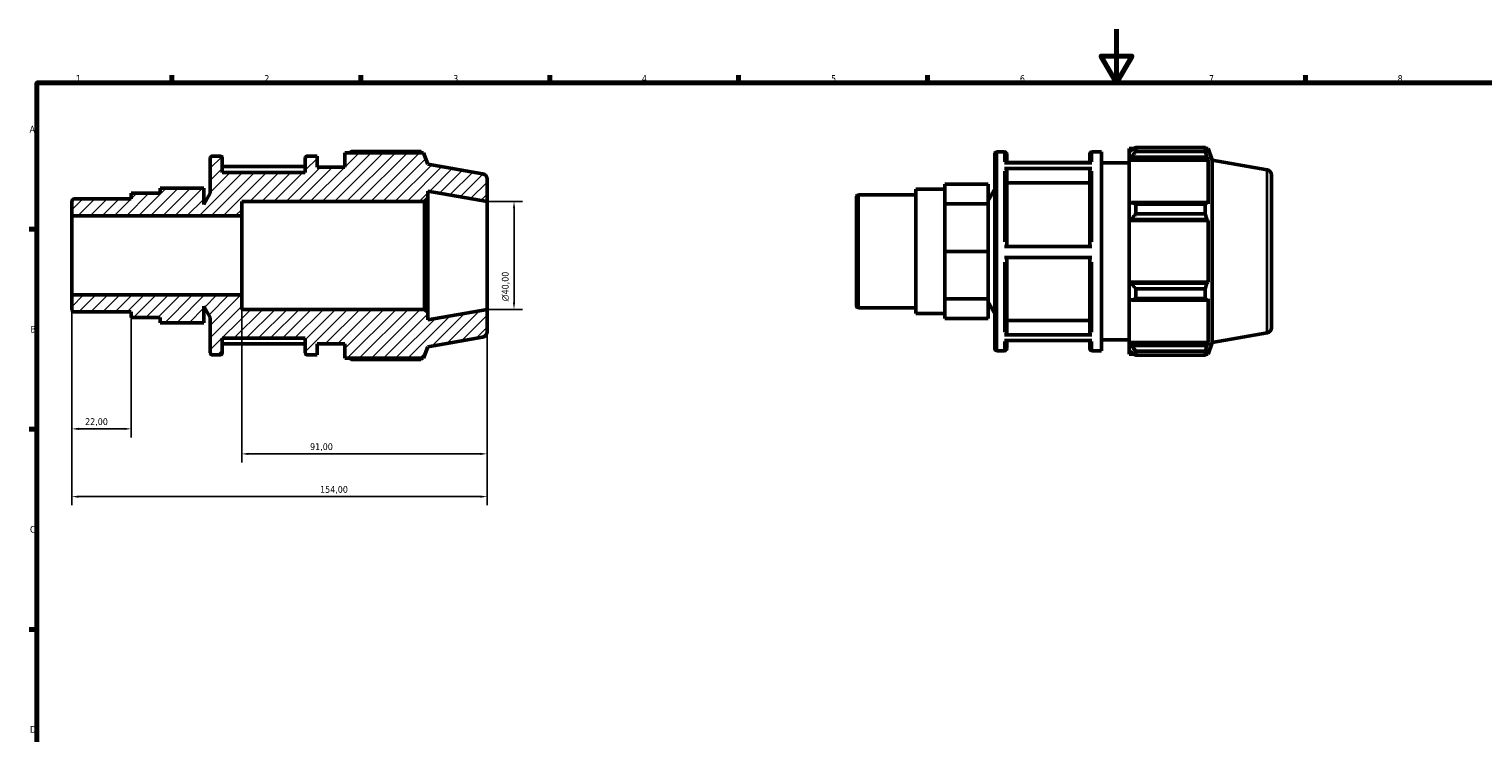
# Model space of a CAD drawing. Header units: millimetres. Extents: x 0 to 931, y 0 to 645.
# Tile 3 of 5: x 17 to 556, y 333 to 594. Entities that reach past the tile are written whole.
import ezdxf

# ---------------------------------------------------------------- set-up
doc = ezdxf.new("R2010")
doc.units = ezdxf.units.MM
for name, color, linetype, lineweight in [('Border (ISO)', 7, 'Continuous', 70), ('Dimension (ISO)', 7, 'Continuous', 25), ('Hatch (ISO)', 7, 'Continuous', 18), ('Visible (ISO)', 7, 'Continuous', 50), ('Visible Narrow (ISO)', 7, 'Continuous', 35)]:
    doc.layers.add(name, color=color, linetype=linetype, lineweight=lineweight)
doc.styles.add('Note Text (ISO)', font='tahoma.ttf')
doc.dimstyles.new('Default (ISO)', dxfattribs={"dimtxt": 2.5, "dimasz": 2.5, "dimexe": 3.175, "dimexo": 0, "dimgap": 0.762, "dimtad": 1, "dimrnd": 1e-08, "dimzin": 0, "dimtxsty": 'Note Text (ISO)', "dimcen": 0.09, "dimdle": 10, "dimclrd": 256, "dimclre": 256, "dimclrt": 232, "dimazin": 0, "dimtfac": 1.40208, "dimtmove": 0, "dimatfit": 3, "dimfxl": 1, "dimtolj": 1, "dimtzin": 0, "dimlwd": -1, "dimlwe": -1, "dimarcsym": 0})

# ---------------------------------------------------------------- blocks, each defined once
blk = doc.blocks.new('Borders Default Border')
at = {"layer": 'Border (ISO)'}
for p, q in [((70.08, 574), (70.08, 576.9)), ((140.17, 574), (140.17, 576.9)), ((210.25, 574), (210.25, 576.9)), ((280.33, 574), (280.33, 576.9)), ((350.42, 574), (350.42, 576.9)), ((490.58, 574), (490.58, 576.9)), ((20, 519.75), (17.1, 519.75)), ((20, 445.5), (17.1, 445.5)), ((20, 371.25), (17.1, 371.25))]:
    blk.add_line(p, q, dxfattribs=at)
at = {"layer": 'Border (ISO)', "flags": 128}
for points in [[(420.5, 594), (420.5, 574), (414.73, 584), (426.27, 584), (420.5, 574)], [(20, 20), (20, 574), (821, 574), (821, 20), (20, 20)]]:
    blk.add_lwpolyline(points, dxfattribs=at)
at = {"layer": 'Border (ISO)', "color": 232, "true_color": 0xca0064, "char_height": 2.5, "attachment_point": 7, "style": 'Note Text (ISO)'}
for s, insert in [('1', (34.48, 574.4)), ('2', (104.37, 574.4)), ('3', (174.43, 574.35)), ('4', (244.42, 574.4)), ('5', (314.64, 574.35)), ('6', (384.66, 574.35)), ('7', (454.77, 574.4)), ('8', (524.81, 574.34)), ('A', (17.29, 555.62)), ('B', (17.59, 481.37)), ('C', (17.43, 407.08)), ('D', (17.43, 332.88))]:
    blk.add_mtext(s, dxfattribs=dict(at, insert=insert))
blk = doc.blocks.new('*D7')
at = {"layer": 'Defpoints', "color": 0, "transparency": 16777216}
for p in [(187, 530), (187, 490), (197, 490)]:
    blk.add_point(p, dxfattribs=at)
at = {"layer": 'Dimension (ISO)', "transparency": 16777216}
for p, q in [((187, 530), (200.18, 530)), ((197, 527.5), (197, 492.5)), ((187, 490), (200.18, 490))]:
    blk.add_line(p, q, dxfattribs=at)
for points in [[(196.58, 527.5), (197.42, 527.5), (197, 530)], [(196.58, 492.5), (197.42, 492.5), (197, 490)]]:
    blk.add_solid(points, dxfattribs=at)
at = {"layer": 'Dimension (ISO)', "color": 232, "true_color": 0xca0064, "transparency": 16777216, "insert": (192.48, 492.94), "char_height": 2.5, "attachment_point": 1, "rotation": 90, "style": 'Note Text (ISO)'}
blk.add_mtext('\\A1;\\fAIGDT|b0|i0;\\H2.5000;\\ln\\fTahoma|b0|i0;\\H2.5000;40,00', dxfattribs=at)
blk = doc.blocks.new('*D8')
at = {"layer": 'Defpoints', "color": 0, "transparency": 16777216}
for p in [(96, 495.33), (187, 490), (96, 436.37)]:
    blk.add_point(p, dxfattribs=at)
at = {"layer": 'Dimension (ISO)', "transparency": 16777216}
for p, q in [((96, 495.33), (96, 433.19)), ((187, 490), (187, 433.19)), ((184.5, 436.37), (98.5, 436.37))]:
    blk.add_line(p, q, dxfattribs=at)
for points in [[(98.5, 436.78), (98.5, 435.95), (96, 436.37)], [(184.5, 436.78), (184.5, 435.95), (187, 436.37)]]:
    blk.add_solid(points, dxfattribs=at)
at = {"layer": 'Dimension (ISO)', "color": 232, "true_color": 0xca0064, "transparency": 16777216, "insert": (121.35, 440.3), "char_height": 2.5, "attachment_point": 1, "style": 'Note Text (ISO)'}
blk.add_mtext('\\A1;91,00', dxfattribs=at)
blk = doc.blocks.new('*D9')
at = {"layer": 'Defpoints', "color": 0, "transparency": 16777216}
for p in [(33, 495.33), (55, 486.95), (33, 445.65)]:
    blk.add_point(p, dxfattribs=at)
at = {"layer": 'Dimension (ISO)', "transparency": 16777216}
for p, q in [((33, 495.33), (33, 442.47)), ((55, 486.95), (55, 442.47)), ((52.5, 445.65), (35.5, 445.65))]:
    blk.add_line(p, q, dxfattribs=at)
for points in [[(35.5, 446.07), (35.5, 445.23), (33, 445.65)], [(52.5, 446.07), (52.5, 445.23), (55, 445.65)]]:
    blk.add_solid(points, dxfattribs=at)
at = {"layer": 'Dimension (ISO)', "color": 232, "true_color": 0xca0064, "transparency": 16777216, "insert": (37.89, 449.59), "char_height": 2.5, "attachment_point": 1, "style": 'Note Text (ISO)'}
blk.add_mtext('\\A1;22,00', dxfattribs=at)
blk = doc.blocks.new('*D10')
at = {"layer": 'Defpoints', "color": 0, "transparency": 16777216}
for p in [(33, 495.33), (187, 490), (187, 420.5)]:
    blk.add_point(p, dxfattribs=at)
at = {"layer": 'Dimension (ISO)', "transparency": 16777216}
for p, q in [((33, 495.33), (33, 417.32)), ((187, 490), (187, 417.32)), ((35.5, 420.5), (184.5, 420.5))]:
    blk.add_line(p, q, dxfattribs=at)
for points in [[(35.5, 420.92), (35.5, 420.08), (33, 420.5)], [(184.5, 420.92), (184.5, 420.08), (187, 420.5)]]:
    blk.add_solid(points, dxfattribs=at)
at = {"layer": 'Dimension (ISO)', "color": 232, "true_color": 0xca0064, "transparency": 16777216, "insert": (125.05, 424.43), "char_height": 2.5, "attachment_point": 1, "style": 'Note Text (ISO)'}
blk.add_mtext('\\A1;154,00', dxfattribs=at)

msp = doc.modelspace()

# ---------------------------------------------------------------- hatches: boundary and pattern name
at = {"layer": 'Hatch (ISO)'}
h = msp.add_hatch(dxfattribs=at)
h.set_pattern_fill('ANSI31', color=256, scale=25.4, style=0)
h.set_pattern_definition([(45, (0, 0), (-2.245064, 2.245064), [])])
edge = h.paths.add_edge_path()
edge.add_ellipse((185, 481.678), major_axis=(0.347, -1.97), ratio=1, start_angle=0, end_angle=80)
edge.add_line((187, 481.678), (187, 490))
edge.add_line((187, 490), (165, 486.121))
edge.add_line((165, 486.121), (165, 488.8))
edge.add_line((165, 488.8), (163.8, 490))
edge.add_line((163.8, 490), (96, 490))
edge.add_line((96, 490), (96, 495.331))
edge.add_line((96, 495.331), (33, 495.331))
edge.add_line((33, 495.331), (33, 489.845))
edge.add_ellipse((33.8, 489.845), major_axis=(-0.8, 0), ratio=1, start_angle=0, end_angle=90)
edge.add_line((33.8, 489.045), (55, 489.045))
edge.add_line((55, 489.045), (55, 486.949))
edge.add_line((55, 486.949), (65.765, 486.949))
edge.add_line((65.765, 486.949), (65.765, 485.05))
edge.add_line((65.765, 485.05), (81.914, 485.05))
edge.add_line((81.914, 485.05), (81.914, 491.14))
edge.add_line((81.914, 491.14), (84.333, 486.949))
edge.add_line((84.333, 486.949), (84.333, 473.9))
edge.add_ellipse((85.133, 473.9), major_axis=(-0.8, 0), ratio=1, start_angle=0, end_angle=90)
edge.add_line((85.133, 473.1), (87.933, 473.1))
edge.add_ellipse((87.933, 473.9), major_axis=(0, -0.8), ratio=1, start_angle=0, end_angle=90)
edge.add_line((88.733, 473.9), (88.733, 479.25))
edge.add_line((88.733, 479.25), (119.533, 479.25))
edge.add_line((119.533, 479.25), (119.533, 473.9))
edge.add_ellipse((120.333, 473.9), major_axis=(-0.8, 0), ratio=1, start_angle=0, end_angle=90)
edge.add_line((120.333, 473.1), (123.933, 473.1))
edge.add_line((123.933, 473.1), (123.933, 477.2))
edge.add_line((123.933, 477.2), (134.2, 477.2))
edge.add_line((134.2, 477.2), (134.2, 471.87))
edge.add_line((134.2, 471.87), (163.453, 471.87))
edge.add_line((163.453, 471.87), (165, 476.121))
edge.add_line((165, 476.121), (185.347, 479.709))
edge = h.paths.add_edge_path()
edge.add_ellipse((185, 538.322), major_axis=(2, 0), ratio=1, start_angle=0, end_angle=80)
edge.add_line((185.347, 540.291), (165, 543.879))
edge.add_line((165, 543.879), (163.453, 548.13))
edge.add_line((163.453, 548.13), (134.2, 548.13))
edge.add_line((134.2, 548.13), (134.2, 542.8))
edge.add_line((134.2, 542.8), (123.933, 542.8))
edge.add_line((123.933, 542.8), (123.933, 546.9))
edge.add_line((123.933, 546.9), (120.333, 546.9))
edge.add_ellipse((120.333, 546.1), major_axis=(0, 0.8), ratio=1, start_angle=0, end_angle=90)
edge.add_line((119.533, 546.1), (119.533, 540.75))
edge.add_line((119.533, 540.75), (88.733, 540.75))
edge.add_line((88.733, 540.75), (88.733, 546.1))
edge.add_ellipse((87.933, 546.1), major_axis=(0.8, 0), ratio=1, start_angle=0, end_angle=90)
edge.add_line((87.933, 546.9), (85.133, 546.9))
edge.add_ellipse((85.133, 546.1), major_axis=(0, 0.8), ratio=1, start_angle=0, end_angle=90)
edge.add_line((84.333, 546.1), (84.333, 533.051))
edge.add_line((84.333, 533.051), (81.914, 528.859))
edge.add_line((81.914, 528.859), (81.914, 534.95))
edge.add_line((81.914, 534.95), (65.765, 534.95))
edge.add_line((65.765, 534.95), (65.765, 533.05))
edge.add_line((65.765, 533.051), (55, 533.051))
edge.add_line((55, 533.051), (55, 530.955))
edge.add_line((55, 530.955), (33.8, 530.955))
edge.add_ellipse((33.8, 530.155), major_axis=(0, 0.8), ratio=1, start_angle=0, end_angle=90)
edge.add_line((33, 530.155), (33, 524.668))
edge.add_line((33, 524.668), (96, 524.668))
edge.add_line((96, 524.668), (96, 530))
edge.add_line((96, 530), (163.8, 530))
edge.add_line((163.8, 530), (165, 531.2))
edge.add_line((165, 531.2), (165, 533.879))
edge.add_line((165, 533.879), (187, 530))
edge.add_line((187, 530), (187, 538.322))

# ---------------------------------------------------------------- linework, layer by layer
at = {"layer": 'Visible (ISO)'}
for p, q in [((84.333, 546.1), (84.333, 533.051)), ((87.933, 546.9), (85.133, 546.9)), ((88.733, 540.75), (88.733, 546.1)), ((119.533, 546.1), (119.533, 540.75)), ((123.933, 546.9), (120.333, 546.9)), ((123.933, 542.8), (123.933, 546.9)), ((163.453, 548.13), (134.2, 548.13)), ((134.2, 548.13), (134.2, 542.8)), ((162.408, 548.578), (136.66, 548.578)), ((165, 543.879), (163.453, 548.13)), ((375.365, 475.42), (375.365, 547.62)), ((376.165, 548.42), (378.965, 548.42)), ((379.765, 547.62), (379.765, 544.364)), ((410.565, 544.364), (410.565, 547.62)), ((411.365, 548.42), (414.965, 548.42)), ((414.965, 474.62), (414.965, 548.42)), ((425.231, 549.65), (425.231, 548.276)), ((425.231, 549.65), (426.977, 549.65)), ((426.051, 549.058), (425.231, 548.276)), ((425.231, 545.705), (425.231, 548.276)), ((425.231, 545.705), (426.051, 546.433)), ((425.231, 545.342), (425.231, 545.705)), ((425.231, 545.342), (425.231, 529.316)), ((425.231, 545.342), (454.484, 545.342)), ((426.051, 546.433), (454.036, 546.433)), ((427.691, 550.098), (427.691, 548.615)), ((427.691, 550.098), (453.439, 550.098)), ((453.439, 548.615), (427.691, 548.615)), ((453.439, 548.615), (453.439, 550.098)), ((453.7, 549.65), (454.484, 549.65)), ((454.484, 547.885), (454.036, 549.058)), ((454.036, 546.433), (454.484, 545.342)), ((456.031, 545.399), (454.484, 549.65)), ((454.484, 547.885), (454.484, 549.65)), ((454.484, 529.126), (454.484, 545.342)), ((456.031, 477.641), (456.031, 545.399)), ((476.379, 541.811), (456.031, 545.399)), ((119.533, 543.019), (88.733, 543.019)), ((119.533, 540.75), (88.733, 540.75)), ((134.2, 542.8), (123.933, 542.8)), ((185.347, 540.291), (165, 543.879)), ((378.965, 544.364), (411.365, 544.364)), ((411.365, 542.295), (378.965, 542.295)), ((410.565, 544.539), (379.765, 544.539)), ((379.765, 541.601), (379.765, 513.377)), ((410.565, 513.377), (410.565, 541.601)), ((414.965, 544.32), (425.231, 544.32)), ((478.031, 539.842), (478.031, 483.198)), ((81.914, 534.95), (65.765, 534.95)), ((65.765, 534.95), (65.765, 533.051)), ((81.914, 528.859), (81.914, 534.95)), ((187, 530), (187, 538.322)), ((346.031, 488.469), (346.031, 534.57)), ((346.031, 534.57), (356.797, 534.57)), ((356.797, 532.816), (356.797, 536.469)), ((372.945, 536.469), (356.797, 536.469)), ((372.945, 529.162), (372.945, 536.469)), ((372.945, 530.379), (375.365, 534.57)), ((410.565, 536.958), (379.765, 536.958)), ((33, 530.155), (33, 524.668)), ((55, 530.955), (33.8, 530.955)), ((65.765, 533.051), (55, 533.051)), ((55, 533.051), (55, 530.955)), ((84.333, 533.051), (81.914, 528.859)), ((96, 524.668), (96, 530)), ((96, 530), (163.8, 530)), ((163.8, 530), (165, 531.2)), ((163.8, 530), (163.8, 490)), ((165, 531.2), (165, 533.879)), ((165, 533.879), (187, 530)), ((165, 488.8), (165, 531.2)), ((187, 490), (187, 530)), ((324.031, 491.365), (324.031, 531.675)), ((324.831, 532.475), (346.031, 532.475)), ((356.797, 529.162), (356.797, 532.816)), ((356.797, 520.341), (356.797, 529.162)), ((372.945, 529.162), (356.797, 529.162)), ((372.945, 511.52), (372.945, 529.162)), ((426.051, 529.694), (425.231, 529.316)), ((425.231, 523.109), (425.231, 529.316)), ((454.036, 529.694), (426.051, 529.694)), ((427.691, 528.982), (427.691, 525.403)), ((427.691, 528.982), (453.439, 528.982)), ((453.439, 525.403), (453.439, 528.982)), ((454.484, 529.126), (454.036, 529.694)), ((33, 524.668), (96, 524.668)), ((33, 495.331), (33, 524.668)), ((96, 495.331), (96, 524.668)), ((425.231, 523.109), (426.051, 523.356)), ((426.051, 523.356), (454.036, 523.356)), ((453.439, 525.403), (427.691, 525.403)), ((454.036, 523.356), (454.484, 522.986)), ((356.797, 511.52), (356.797, 520.341)), ((425.231, 522.986), (425.231, 523.109)), ((425.231, 522.986), (425.231, 500.054)), ((425.231, 522.986), (454.484, 522.986)), ((454.484, 500.054), (454.484, 522.986)), ((378.965, 513.377), (411.365, 513.377)), ((372.945, 511.52), (356.797, 511.52)), ((356.797, 502.699), (356.797, 511.52)), ((372.945, 493.878), (372.945, 511.52)), ((411.365, 509.277), (378.965, 509.277)), ((379.765, 509.277), (379.765, 481.226)), ((410.565, 481.226), (410.565, 509.277)), ((356.797, 493.878), (356.797, 502.699)), ((425.231, 499.931), (425.231, 500.054)), ((425.231, 500.054), (454.484, 500.054)), ((425.231, 493.724), (425.231, 499.931)), ((426.051, 499.684), (425.231, 499.931)), ((454.036, 499.684), (426.051, 499.684)), ((427.691, 497.637), (427.691, 494.058)), ((427.691, 497.637), (453.439, 497.637)), ((453.439, 494.058), (453.439, 497.637)), ((454.484, 500.054), (454.036, 499.684)), ((96, 495.331), (33, 495.331)), ((33, 495.331), (33, 489.845)), ((81.914, 485.05), (81.914, 491.14)), ((81.914, 491.14), (84.333, 486.949)), ((96, 490), (96, 495.331)), ((372.945, 493.878), (356.797, 493.878)), ((356.797, 490.224), (356.797, 493.878)), ((372.945, 486.57), (372.945, 493.878)), ((372.945, 492.66), (375.365, 488.469)), ((425.231, 493.724), (426.051, 493.345)), ((425.231, 493.724), (425.231, 477.698)), ((426.051, 493.345), (454.036, 493.345)), ((453.439, 494.058), (427.691, 494.058)), ((454.036, 493.345), (454.484, 493.913)), ((454.484, 477.698), (454.484, 493.913)), ((33.8, 489.045), (55, 489.045)), ((55, 489.045), (55, 486.949)), ((55, 486.949), (65.765, 486.949)), ((65.765, 486.949), (65.765, 485.05)), ((84.333, 486.949), (84.333, 473.9)), ((163.8, 490), (96, 490)), ((165, 488.8), (163.8, 490)), ((187, 490), (165, 486.121)), ((165, 486.121), (165, 488.8)), ((187, 481.678), (187, 490)), ((324.831, 490.565), (346.031, 490.565)), ((346.031, 488.469), (356.797, 488.469)), ((356.797, 486.57), (356.797, 490.224)), ((372.945, 486.57), (356.797, 486.57)), ((379.765, 485.867), (410.565, 485.867)), ((81.914, 485.05), (65.765, 485.05)), ((378.965, 480.532), (411.365, 480.532)), ((476.379, 481.228), (456.031, 477.641)), ((88.733, 473.9), (88.733, 479.25)), ((88.733, 479.25), (119.533, 479.25)), ((88.733, 477.156), (119.533, 477.156)), ((119.533, 479.25), (119.533, 473.9)), ((123.933, 473.1), (123.933, 477.2)), ((123.933, 477.2), (134.2, 477.2)), ((134.2, 477.2), (134.2, 471.87)), ((163.453, 471.87), (165, 476.121)), ((165, 476.121), (185.347, 479.709)), ((411.365, 478.501), (378.965, 478.501)), ((379.765, 478.501), (379.765, 475.42)), ((410.565, 475.42), (410.565, 478.501)), ((414.965, 478.72), (425.231, 478.72)), ((425.231, 477.334), (425.231, 477.698)), ((425.231, 477.698), (454.484, 477.698)), ((425.231, 474.764), (425.231, 477.334)), ((426.051, 476.607), (425.231, 477.334)), ((425.231, 474.764), (426.051, 473.981)), ((425.231, 474.764), (425.231, 473.39)), ((454.036, 476.607), (426.051, 476.607)), ((454.484, 477.698), (454.036, 476.607)), ((454.036, 473.981), (454.484, 475.155)), ((456.031, 477.641), (454.484, 473.39)), ((454.484, 473.39), (454.484, 475.155)), ((85.133, 473.1), (87.933, 473.1)), ((120.333, 473.1), (123.933, 473.1)), ((134.2, 471.87), (163.453, 471.87)), ((136.66, 471.422), (162.408, 471.422)), ((376.165, 474.62), (378.965, 474.62)), ((411.365, 474.62), (414.965, 474.62)), ((425.231, 473.39), (426.977, 473.39)), ((427.691, 474.424), (427.691, 472.942)), ((427.691, 474.424), (453.439, 474.424)), ((453.439, 472.942), (427.691, 472.942)), ((453.439, 472.942), (453.439, 474.424)), ((453.7, 473.39), (454.484, 473.39))]:
    msp.add_line(p, q, dxfattribs=at)
for centre, radius, start, end in [((85.133, 546.1), 0.8, 90, 180), ((87.933, 546.1), 0.8, 0, 90), ((120.333, 546.1), 0.8, 90, 180), ((376.165, 547.62), 0.8, 90, 180), ((378.965, 547.62), 0.8, 0, 90), ((411.365, 547.62), 0.8, 90, 180), ((185, 538.322), 2, 0, 80), ((476.031, 539.842), 2, 0, 80), ((33.8, 530.155), 0.8, 90, 180), ((324.831, 531.675), 0.8, 90, 180), ((324.831, 491.365), 0.8, 180, 270), ((33.8, 489.845), 0.8, 180, 270), ((185, 481.678), 2, 280, 0), ((476.031, 483.198), 2, 280, 0), ((376.165, 475.42), 0.8, 180, 270), ((378.965, 475.42), 0.8, 270, 0), ((411.365, 475.42), 0.8, 180, 270), ((85.133, 473.9), 0.8, 180, 270), ((87.933, 473.9), 0.8, 270, 0), ((120.333, 473.9), 0.8, 180, 270)]:
    msp.add_arc(centre, radius, start, end, dxfattribs=at)
for points, weights in [([(135.945, 548.13), (136.297, 548.352), (136.66, 548.578)], [1.00977098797, 1.01147391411, 1.01302960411]), ([(162.668, 548.13), (162.54, 548.352), (162.408, 548.578)], [1.00164107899, 1.00089434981, 1]), ([(427.691, 550.098), (426.838, 549.567), (426.051, 549.058)], [1.01302960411, 1.00938543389, 1.00493334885]), ([(426.051, 546.433), (426.838, 547.502), (427.691, 548.615)], [1.00493334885, 1.00938543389, 1.01302960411]), ([(453.439, 550.098), (453.75, 549.567), (454.036, 549.058)], [1, 1.00210186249, 1.00338838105]), ([(454.036, 546.433), (453.75, 547.502), (453.439, 548.615)], [1.00338838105, 1.00210186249, 1]), ([(427.691, 528.982), (426.838, 529.345), (426.051, 529.694)], [1.01302960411, 1.00938543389, 1.00493334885]), ([(453.439, 528.982), (453.75, 529.345), (454.036, 529.694)], [1, 1.00210186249, 1.00338838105]), ([(426.051, 523.356), (426.838, 524.358), (427.691, 525.403)], [1.00493334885, 1.00938543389, 1.01302960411]), ([(454.036, 523.356), (453.75, 524.358), (453.439, 525.403)], [1.00338838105, 1.00210186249, 1]), ([(427.691, 497.637), (426.838, 498.681), (426.051, 499.684)], [1.01302960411, 1.00938543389, 1.00493334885]), ([(453.439, 497.637), (453.75, 498.681), (454.036, 499.684)], [1, 1.00210186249, 1.00338838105]), ([(426.051, 493.345), (426.838, 493.694), (427.691, 494.058)], [1.00493334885, 1.00938543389, 1.01302960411]), ([(454.036, 493.345), (453.75, 493.694), (453.439, 494.058)], [1.00338838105, 1.00210186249, 1]), ([(427.691, 474.424), (426.838, 475.538), (426.051, 476.607)], [1.01302960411, 1.00938543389, 1.00493334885]), ([(453.439, 474.424), (453.75, 475.538), (454.036, 476.607)], [1, 1.00210186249, 1.00338838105]), ([(136.66, 471.422), (136.297, 471.648), (135.945, 471.87)], [1.01302960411, 1.01147391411, 1.00977098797]), ([(162.408, 471.422), (162.54, 471.648), (162.668, 471.87)], [1, 1.00089434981, 1.00164107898]), ([(426.051, 473.981), (426.838, 473.472), (427.691, 472.942)], [1.00493334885, 1.00938543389, 1.01302960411]), ([(454.036, 473.981), (453.75, 473.472), (453.439, 472.942)], [1.00338838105, 1.00210186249, 1])]:
    msp.add_rational_spline(points, weights, degree=2, dxfattribs=at)
for points, knots in [([(378.965, 542.295), (379.063, 542.295), (379.179, 542.275), (379.362, 542.21), (379.46, 542.153), (379.6, 542.032), (379.666, 541.946), (379.741, 541.788), (379.765, 541.687), (379.765, 541.601)], [0, 0, 0, 0, 0.02960151, 0.02960151, 0.05923103, 0.05923103, 0.08889527, 0.08889527, 0.1185896, 0.1185896, 0.1185896, 0.1185896]), ([(410.565, 541.601), (410.565, 541.687), (410.588, 541.788), (410.663, 541.946), (410.729, 542.032), (410.869, 542.153), (410.967, 542.21), (411.15, 542.275), (411.266, 542.295), (411.365, 542.295)], [0.35577745, 0.35577745, 0.35577745, 0.35577745, 0.38547178, 0.38547178, 0.41513602, 0.41513602, 0.44476554, 0.44476554, 0.47436705, 0.47436705, 0.47436705, 0.47436705]), ([(379.765, 481.226), (379.765, 481.14), (379.741, 481.04), (379.666, 480.881), (379.6, 480.796), (379.46, 480.675), (379.362, 480.618), (379.179, 480.552), (379.063, 480.532), (378.965, 480.532)], [0.35566821, 0.35566821, 0.35566821, 0.35566821, 0.38533885, 0.38533885, 0.41498891, 0.41498891, 0.4446152, 0.4446152, 0.4742223, 0.4742223, 0.4742223, 0.4742223]), ([(411.365, 480.532), (411.266, 480.532), (411.15, 480.552), (410.967, 480.618), (410.869, 480.675), (410.729, 480.796), (410.663, 480.881), (410.588, 481.04), (410.565, 481.14), (410.565, 481.226)], [0, 0, 0, 0, 0.0296071, 0.0296071, 0.05923339, 0.05923339, 0.08888344, 0.08888344, 0.11855409, 0.11855409, 0.11855409, 0.11855409])]:
    msp.add_open_spline(points, degree=3, knots=knots, dxfattribs=at)
at = {"layer": 'Visible Narrow (ISO)'}
for p, q in [((376.165, 547.965), (376.165, 475.074)), ((378.965, 544.753), (378.965, 548.409)), ((411.365, 548.409), (411.365, 544.753)), ((378.965, 515.099), (378.965, 541.309)), ((411.365, 541.309), (411.365, 515.099)), ((476.379, 481.601), (476.379, 541.438)), ((324.831, 532.217), (324.831, 490.823)), ((378.965, 481.504), (378.965, 507.556)), ((411.365, 507.556), (411.365, 481.504)), ((378.965, 474.63), (378.965, 478.129)), ((411.365, 478.129), (411.365, 474.63))]:
    msp.add_line(p, q, dxfattribs=at)

# ---------------------------------------------------------------- block references
msp.add_blockref('Borders Default Border', (0, 0))

# ---------------------------------------------------------------- dimensions: what is measured, and where the dimension line sits
at = {"layer": 'Dimension (ISO)'}
dim = msp.add_linear_dim(base=(197, 490), p1=(187, 530), p2=(187, 490), angle=90, text='\\fAIGDT|b0|i0;\\H2.5000;\\ln\\fTahoma|b0|i0;\\H2.5000;<>', dimstyle='Default (ISO)', override={"dimdec": 2, "dimtp": 0, "dimtm": 0, "dimtdec": 2, "dimtofl": 0, "dimatfit": 1}, dxfattribs=at)
dim.commit()
dim.dimension.update_dxf_attribs({"geometry": '*D7', "text_midpoint": (197, 498.5), "dimtype": 160})
for base, p1, p2, picture, middle in [((33, 445.65), (55, 486.949), (33, 495.331), '*D9', (42, 445.65)), ((187, 420.5), (33, 495.331), (187, 490), '*D10', (130, 420.5)), ((96, 436.366), (187, 490), (96, 495.331), '*D8', (125.5, 436.366))]:
    dim = msp.add_linear_dim(base=base, p1=p1, p2=p2, angle=180, dimstyle='Default (ISO)', override={"dimdec": 2, "dimtp": 0, "dimtm": 0, "dimtdec": 2, "dimtofl": 0, "dimatfit": 1}, dxfattribs=at)
    dim.commit()
    dim.dimension.update_dxf_attribs({"geometry": picture, "text_midpoint": middle, "dimtype": 160})

doc.saveas('drawing.dxf')
